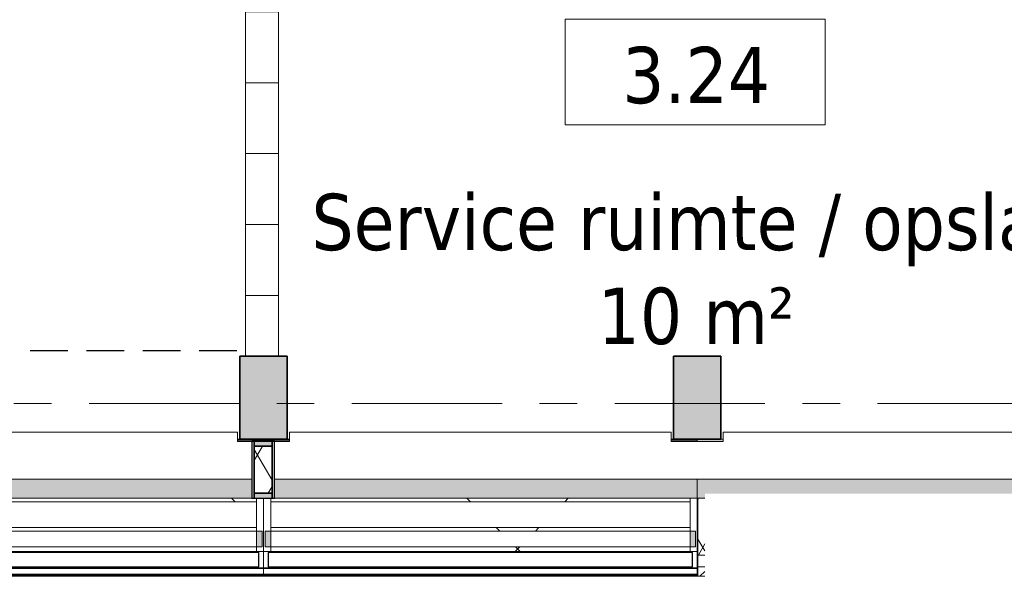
# Model space of a CAD drawing. Extents: x 3165 to 57695, y -7842 to 39081.
# Tile 107 of 248: x 27319 to 31482, y 18598 to 20951. Entities that reach past the tile are written whole.
import ezdxf

# ---------------------------------------------------------------- set-up
doc = ezdxf.new("R2010")
doc.units = 0
doc.header["$LTSCALE"] = 50
doc.linetypes.add('HIDDEN2', pattern=[4.7625, 3.175, -1.5875])
doc.linetypes.add('Onderlegger 3e verdieping$0$stramien', pattern=[22.225, 12.7, -3.175, 3.175, -3.175])
doc.layers.get('0').update_dxf_attribs({"linetype": 'CONTINUOUS'})
for name, color, linetype, lineweight in [('Onderlegger 3e verdieping$0$A-AREA-IDEN', 8, 'CONTINUOUS', 18), ('Onderlegger 3e verdieping$0$A-GLAZ', 8, 'CONTINUOUS', 25), ('Onderlegger 3e verdieping$0$A-WALL', 8, 'CONTINUOUS', 25), ('Onderlegger 3e verdieping$0$A-WALL-PATT', 8, 'CONTINUOUS', 50), ('Onderlegger 3e verdieping$0$I-WALL', 8, 'CONTINUOUS', 25), ('Onderlegger 3e verdieping$0$S-COLS', 8, 'CONTINUOUS', 18), ('Onderlegger 3e verdieping$0$S-GRID', 8, 'CONTINUOUS', 18)]:
    doc.layers.add(name, color=color, linetype=linetype, lineweight=lineweight)
doc.styles.add('Onderlegger 3e verdieping$0$Tahoma_1', font='TAHOMA.TTF', dxfattribs={"height": 238.040123})
pattern_1 = [(225, (27433.3, 18763.2), (707.107, -707.107), []), (315, (27433.3, 18763.2), (707.107, 707.107), [])]
pattern_2 = [(225, (29266.6, 18763.2), (707.107, -707.107), []), (315, (29266.6, 18763.2), (707.107, 707.107), [])]

# ---------------------------------------------------------------- blocks, each defined once
blk = doc.blocks.new('Onderlegger 3e verdieping$0$22_KA_systeempanel_dicht - staal-10761911-Plotview 3e Verdieping - schaal 1 op 100')
at = {"layer": 'Onderlegger 3e verdieping$0$A-GLAZ', "lineweight": 18}
h = blk.add_hatch(color=256, dxfattribs=at)
h.paths.add_polyline_path([(-119.5, -37.5), (-99.5, -37.5), (-99.5, 37.5), (-119.5, 37.5)], flags=0)
h.paths.add_polyline_path([(99.5, -37.5), (119.5, -37.5), (119.5, 37.5), (99.5, 37.5)], flags=0)
h = blk.add_hatch(dxfattribs=at)
h.set_pattern_fill('FP_456', color=256, style=0, pattern_type=2)
h.set_pattern_definition([(330, (-19048.7, 28348.43), (60, 103.92305), []), (30, (-19048.7, 28348.43), (-60, 103.92305), [])])
h.paths.add_polyline_path([(-99.5, -37.5), (99.5, -37.5), (99.5, 37.5), (-99.5, 37.5)], flags=0)
at = {"layer": 'Onderlegger 3e verdieping$0$A-GLAZ'}
for p, q in [((119.5, 47.5), (-119.5, 47.5)), ((-119.5, 47.5), (-119.5, 37.5)), ((119.5, 37.5), (119.5, 47.5)), ((-119.5, 37.5), (119.5, 37.5)), ((-99.5, 37.5), (-119.5, 37.5)), ((-119.5, 37.5), (-119.5, -37.5)), ((99.5, 37.5), (-99.5, 37.5)), ((-99.5, 37.5), (-99.5, -37.5)), ((-99.5, -37.5), (-99.5, 37.5)), ((99.5, -37.5), (99.5, 37.5)), ((119.5, 37.5), (99.5, 37.5)), ((99.5, 37.5), (99.5, -37.5)), ((119.5, -37.5), (119.5, 37.5)), ((119.5, -37.5), (-119.5, -37.5)), ((-119.5, -37.5), (-119.5, -47.5)), ((-119.5, -37.5), (-99.5, -37.5)), ((-99.5, -37.5), (99.5, -37.5)), ((99.5, -37.5), (119.5, -37.5)), ((119.5, -47.5), (119.5, -37.5)), ((-119.5, -47.5), (119.5, -47.5))]:
    blk.add_line(p, q, dxfattribs=at)
blk = doc.blocks.new('Onderlegger 3e verdieping$0$31_KA_Houten vliesgevel met draaiend deel natuursteen gevel - 31_KA_Houten vliesgevel met draaiend deel natuursteen gevel-12423261-Plotview 3e Verdieping - schaal 1 op 100')
at = {"layer": 'Onderlegger 3e verdieping$0$A-GLAZ'}
blk.add_hatch(color=256, dxfattribs=at).paths.add_polyline_path([(-916.7, 158.6), (-916.7, 155.6), (916.6, 155.6), (916.6, 158.6), (-866.4, 158.6)], flags=0)
at = {"layer": 'Onderlegger 3e verdieping$0$A-GLAZ', "lineweight": 18}
h = blk.add_hatch(dxfattribs=at)
h.set_pattern_fill('FP_473', color=256, style=0, pattern_type=2)
h.set_pattern_definition(pattern_1)
h.paths.add_polyline_path([(-886.7, 60), (-886.7, 40), (886.6, 40), (886.6, 60), (-866.4, 60)], flags=0)
h = blk.add_hatch(dxfattribs=at)
h.set_pattern_fill('FP_472', color=256, style=0, pattern_type=2)
h.set_pattern_definition([(225, (27433.26, 18763.2), (212.132, -212.132), [])])
h.paths.add_polyline_path([(886.6, 60), (886.6, 40), (910.1, 40), (910.1, -26), (886.6, -26), (886.6, -165), (916.6, -165), (916.6, 60)], flags=0)
at = {"layer": 'Onderlegger 3e verdieping$0$A-GLAZ'}
h = blk.add_hatch(color=256, dxfattribs=at)
h.paths.add_polyline_path([(-910.2, 40), (-910.2, -26), (-886.7, -26), (-886.7, 40)], flags=0)
h.paths.add_polyline_path([(886.6, 40), (886.6, -26), (910.1, -26), (910.1, 40)], flags=0)
at = {"layer": 'Onderlegger 3e verdieping$0$A-GLAZ', "lineweight": 18}
h = blk.add_hatch(dxfattribs=at)
h.set_pattern_fill('FP_473', color=256, style=0, pattern_type=2)
h.set_pattern_definition(pattern_1)
h.paths.add_polyline_path([(-92.9, -26), (-886.7, -26), (-886.7, -41), (886.6, -41), (886.6, -26), (216.6, -26)], flags=0)
at = {"layer": 'Onderlegger 3e verdieping$0$A-GLAZ'}
h = blk.add_hatch(color=256, dxfattribs=at)
h.paths.add_polyline_path([(-867.7, -166), (-867.7, -245), (916.6, -245), (916.6, -166), (-711.7, -166)], flags=0)
h.paths.add_polyline_path([(806.7, -405), (806.7, -411), (809.1, -411), (809.1, -405)], flags=0)
h.paths.add_polyline_path([(-806.7, -405), (-916.7, -405), (-916.7, -411), (-806.7, -411)], flags=0)
at = {"layer": 'Onderlegger 3e verdieping$0$A-GLAZ', "lineweight": 18}
h = blk.add_hatch(dxfattribs=at)
h.set_pattern_fill('FP_473', color=256, style=0, pattern_type=2)
h.set_pattern_definition(pattern_1)
h.paths.add_polyline_path([(-711.7, -150), (-886.7, -150), (-886.7, -165), (886.6, -165), (886.6, -150), (-402.3, -150)], flags=0)
for p, q in [((-916.7, 158.6), (916.6, 158.6)), ((-916.7, 155.6), (-916.7, 158.6)), ((-916.7, 155.6), (-916.7, 131.6)), ((916.6, 155.6), (-916.7, 155.6)), ((-916.7, 131.6), (-916.7, 128.6)), ((916.6, 131.6), (-916.7, 131.6)), ((916.6, 128.6), (-916.7, 128.6)), ((-916.7, 60), (-916.7, 128.6)), ((916.6, 158.6), (916.6, 155.6)), ((916.6, 131.6), (916.6, 155.6)), ((916.6, 128.6), (916.6, 131.6)), ((916.6, 128.6), (916.6, 60)), ((-916.7, 60), (-886.7, 60)), ((-916.7, -165), (-916.7, 60)), ((-886.7, 60), (-886.7, 40)), ((-886.7, 40), (-886.7, 60)), ((-886.7, 60), (886.6, 60)), ((886.6, 60), (916.6, 60)), ((886.6, 40), (886.6, 60)), ((886.6, 60), (886.6, 40)), ((916.6, 60), (916.6, -165)), ((-910.2, 40), (-910.2, -26)), ((-886.7, 40), (-910.2, 40)), ((-886.7, 40), (886.6, 40)), ((-886.7, 40), (-886.7, -26)), ((910.1, 40), (886.6, 40)), ((886.6, -26), (886.6, 40)), ((910.1, -26), (910.1, 40)), ((-910.2, -26), (-886.7, -26)), ((-886.7, -26), (-886.7, -165)), ((886.6, -26), (-886.7, -26)), ((-886.7, -41), (-886.7, -26)), ((-886.7, -150), (-886.7, -41)), ((-886.7, -41), (886.6, -41)), ((886.6, -41), (-886.7, -41)), ((886.6, -26), (910.1, -26)), ((886.6, -165), (886.6, -26)), ((886.6, -26), (886.6, -41)), ((886.6, -41), (886.6, -150)), ((-886.7, -165), (-916.7, -165)), ((886.6, -150), (-886.7, -150)), ((-886.7, -165), (-886.7, -150)), ((-886.7, -150), (886.6, -150)), ((886.6, -165), (-886.7, -165)), ((916.6, -166), (-867.7, -166)), ((886.6, -150), (886.6, -165)), ((916.6, -165), (886.6, -165)), ((916.6, -166), (916.6, -245)), ((-916.7, -411), (-916.7, -405)), ((-916.7, -411), (-806.7, -411)), ((806.7, -411), (809.3, -411))]:
    blk.add_line(p, q, dxfattribs=at)
at = {"layer": 'Onderlegger 3e verdieping$0$A-GLAZ'}
for p, q in [((-896.7, 125), (-896.7, 65)), ((896.6, 125), (-896.7, 125)), ((896.6, 65), (896.6, 125)), ((-896.7, 65), (896.6, 65))]:
    blk.add_line(p, q, dxfattribs=at)
blk = doc.blocks.new('Onderlegger 3e verdieping$0$31_KA_Houten vliesgevel met draaiend deel natuursteen gevel - 31_KA_Houten vliesgevel met draaiend deel natuursteen gevel-V260-Plotview 3e Verdieping - schaal 1 op 100')
at = {"layer": 'Onderlegger 3e verdieping$0$A-GLAZ'}
blk.add_hatch(color=256, dxfattribs=at).paths.add_polyline_path([(-916.7, 158.6), (-916.7, 155.6), (916.6, 155.6), (916.6, 158.6), (-889.7, 158.6)], flags=0)
at = {"layer": 'Onderlegger 3e verdieping$0$A-GLAZ', "lineweight": 18}
h = blk.add_hatch(dxfattribs=at)
h.set_pattern_fill('FP_474', color=256, style=0, pattern_type=2)
h.set_pattern_definition([(225, (29266.6, 18763.2), (212.132, -212.132), [])])
h.paths.add_polyline_path([(-886.7, 60), (-916.7, 60), (-916.7, -165), (-886.7, -165), (-886.7, -26), (-910.2, -26), (-910.2, 40), (-886.7, 40)], flags=0)
h = blk.add_hatch(dxfattribs=at)
h.set_pattern_fill('FP_475', color=256, style=0, pattern_type=2)
h.set_pattern_definition(pattern_2)
h.paths.add_polyline_path([(-735, 60), (-886.7, 60), (-886.7, 40), (886.6, 40), (886.6, 60), (-425.5, 60)], flags=0)
at = {"layer": 'Onderlegger 3e verdieping$0$A-GLAZ'}
h = blk.add_hatch(color=256, dxfattribs=at)
h.paths.add_polyline_path([(-910.2, 40), (-910.2, -26), (-886.7, -26), (-886.7, 40), (-889.7, 40)], flags=0)
h.paths.add_polyline_path([(886.6, 40), (886.6, -26), (910.1, -26), (910.1, 40)], flags=0)
at = {"layer": 'Onderlegger 3e verdieping$0$A-GLAZ', "lineweight": 18}
h = blk.add_hatch(dxfattribs=at)
h.set_pattern_fill('FP_475', color=256, style=0, pattern_type=2)
h.set_pattern_definition(pattern_2)
h.paths.add_polyline_path([(-116.1, -26), (-886.7, -26), (-886.7, -41), (886.6, -41), (886.6, -26), (193.3, -26)], flags=0)
at = {"layer": 'Onderlegger 3e verdieping$0$A-GLAZ'}
h = blk.add_hatch(color=256, dxfattribs=at)
h.paths.add_polyline_path([(-735, -166), (-916.7, -166), (-916.7, -245), (870.7, -245), (870.7, -166), (-425.5, -166)], flags=0)
h.paths.add_polyline_path([(-916.7, -405), (-916.7, -411), (-806.7, -411), (-806.7, -405)], flags=0)
h.paths.add_polyline_path([(916.6, -405), (806.7, -405), (806.7, -411), (916.6, -411)], flags=0)
at = {"layer": 'Onderlegger 3e verdieping$0$A-GLAZ', "lineweight": 18}
h = blk.add_hatch(dxfattribs=at)
h.set_pattern_fill('FP_475', color=256, style=0, pattern_type=2)
h.set_pattern_definition(pattern_2)
h.paths.add_polyline_path([(-735, -150), (-886.7, -150), (-886.7, -165), (886.6, -165), (886.6, -150), (-425.5, -150)], flags=0)
for p, q in [((-916.7, 158.6), (916.6, 158.6)), ((-916.7, 155.6), (-916.7, 158.6)), ((-916.7, 155.6), (-916.7, 131.6)), ((916.6, 155.6), (-916.7, 155.6)), ((-916.7, 131.6), (-916.7, 128.6)), ((916.6, 131.6), (-916.7, 131.6)), ((916.6, 128.6), (-916.7, 128.6)), ((-916.7, 60), (-916.7, 128.6)), ((916.6, 158.6), (916.6, 155.6)), ((916.6, 131.6), (916.6, 155.6)), ((916.6, 128.6), (916.6, 131.6)), ((916.6, 128.6), (916.6, 60)), ((-916.7, 60), (-886.7, 60)), ((-916.7, -165), (-916.7, 60)), ((-886.7, 60), (-886.7, 40)), ((-886.7, 40), (-886.7, 60)), ((-886.7, 60), (886.6, 60)), ((886.6, 60), (916.6, 60)), ((886.6, 40), (886.6, 60)), ((886.6, 60), (886.6, 40)), ((916.6, 60), (916.6, -165)), ((-910.2, 40), (-910.2, -26)), ((-886.7, 40), (-910.2, 40)), ((-886.7, 40), (886.6, 40)), ((-886.7, 40), (-886.7, -26)), ((910.1, 40), (886.6, 40)), ((886.6, -26), (886.6, 40)), ((910.1, -26), (910.1, 40)), ((-910.2, -26), (-886.7, -26)), ((-886.7, -26), (-886.7, -165)), ((886.6, -26), (-886.7, -26)), ((-886.7, -41), (-886.7, -26)), ((-886.7, -150), (-886.7, -41)), ((-886.7, -41), (886.6, -41)), ((886.6, -41), (-886.7, -41)), ((886.6, -26), (910.1, -26)), ((886.6, -165), (886.6, -26)), ((886.6, -26), (886.6, -41)), ((886.6, -41), (886.6, -150)), ((-886.7, -165), (-916.7, -165)), ((-916.7, -245), (-916.7, -166)), ((870.7, -166), (-916.7, -166)), ((886.6, -150), (-886.7, -150)), ((-886.7, -165), (-886.7, -150)), ((-886.7, -150), (886.6, -150)), ((886.6, -165), (-886.7, -165)), ((886.6, -150), (886.6, -165)), ((916.6, -165), (886.6, -165)), ((-916.7, -411), (-916.7, -405)), ((-916.7, -411), (-806.7, -411)), ((806.7, -411), (916.6, -411)), ((916.6, -405), (916.6, -411))]:
    blk.add_line(p, q, dxfattribs=at)
at = {"layer": 'Onderlegger 3e verdieping$0$A-GLAZ'}
for p, q in [((-896.7, 125), (-896.7, 65)), ((896.6, 125), (-896.7, 125)), ((896.6, 65), (896.6, 125)), ((-896.7, 65), (896.6, 65))]:
    blk.add_line(p, q, dxfattribs=at)
blk = doc.blocks.new('Onderlegger 3e verdieping$0$vensterbank tweede verdieping2 - vensterbank tweede verdieping-12045771-Plotview 3e Verdieping - schaal 1 op 100')
at = {"layer": 'Onderlegger 3e verdieping$0$A-GLAZ', "lineweight": 18}
for p, q in [((28239.9, 19208.2), (26626.6, 19208.2)), ((28239.9, 19168.2), (28239.9, 19208.2)), ((30073.3, 19208.2), (28459.9, 19208.2)), ((28459.9, 19208.2), (28459.9, 19168.2)), ((30073.3, 19168.2), (30073.3, 19208.2)), ((31916.6, 19208.2), (30293.3, 19208.2)), ((30293.3, 19208.2), (30293.3, 19168.2)), ((28300.9, 19168.2), (28239.9, 19168.2)), ((28459.9, 19168.2), (28395.9, 19168.2)), ((30293.3, 19168.2), (30073.3, 19168.2)), ((13730.8, 19008.2), (28300.9, 19008.2)), ((28395.9, 19008.2), (31916.6, 19008.2))]:
    blk.add_line(p, q, dxfattribs=at)
blk = doc.blocks.new('Onderlegger 3e verdieping$0$00_KU ruimtetag groot - 00_KU ruimtetag groot-3653893-Plotview 3e Verdieping - schaal 1 op 100')
at = {"layer": 'Onderlegger 3e verdieping$0$A-AREA-IDEN'}
for p, q in [((5.5, 2.164), (-5.5, 2.164)), ((-5.5, 2.164), (-5.5, -2.302)), ((5.5, -2.302), (5.5, 2.164)), ((-5.5, -2.302), (5.5, -2.302))]:
    blk.add_line(p, q, dxfattribs=at)
blk = doc.blocks.new('Onderlegger 3e verdieping$0$28_KU_vloerrand 250x670 verdieping - 27400 mm-1052749-Plotview 3e Verdieping - schaal 1 op 100')
at = {"layer": 'Onderlegger 3e verdieping$0$S-COLS'}
h = blk.add_hatch(color=256, dxfattribs=at)
h.paths.add_polyline_path([(0, -13641.5), (0, -13700), (80, -13700), (80, -11966.7), (1, -11966.7), (1, -8300), (1, -8300), (1, -6466.7), (1, -6466.7), (1, -4633.4), (1, -4633.3), (1, -2800), (1, -2800), (1, -966.7), (1, -966.7), (1, 866.6), (1, 866.7), (1, 2700), (1, 2700), (0, -11999), (20, -11999), (20, -13370.5), (0, -13370.5), (0, -13460)], flags=0)
h.paths.add_polyline_path([(0, 5043.8), (1, 6366.6), (1, 6366.7), (0, 5056.8)], flags=0)
h.paths.add_polyline_path([(0, 8327.9), (1, 10033.3), (1, 10033.3), (1, 11866.6), (1, 11866.7), (1, 13700), (0, 13700), (0, 8637.3)], flags=0)
h = blk.add_hatch(color=256, dxfattribs=at)
h.paths.add_polyline_path([(231.3, 13700), (231.3, 13700), (240, 13700)], flags=0)
h.paths.add_polyline_path([(240, -10133.3), (240, -10133.4), (246, -10133.4), (246, -10243.3), (250, -10243.3), (250, -10023.3), (246, -10023.3), (246, -10133.3)], flags=0)
h.paths.add_polyline_path([(240, -12067), (240, -12076.7), (250, -12076.7), (250, -11856.7), (246, -11856.7), (246, -11966.7), (240, -11966.7)], flags=0)
h.paths.add_polyline_path([(246, -8407.5), (246, -8410), (250, -8410), (250, -8407.5)], flags=0)
h.paths.add_polyline_path([(246, -6576.7), (250, -6576.7), (250, -6574.2), (246, -6574.2)], flags=0)
h.paths.add_polyline_path([(246, -2907.5), (246, -2910), (250, -2910), (250, -2907.5)], flags=0)
h.paths.add_polyline_path([(246, -4740.9), (246, -4743.3), (250, -4743.3), (250, -4740.9)], flags=0)
h.paths.add_polyline_path([(246, -1076.7), (250, -1076.7), (250, -1074.2), (246, -1074.2)], flags=0)
h.paths.add_polyline_path([(246, 756.7), (250, 756.7), (250, 759.1), (246, 759.1)], flags=0)
h.paths.add_polyline_path([(246, 13585), (250, 13585), (250, 13590), (246, 13590)], flags=0)
at = {"layer": 'Onderlegger 3e verdieping$0$S-COLS', "color": 0}
for p, q in [((250, -10033), (250, -10023.3)), ((250, -10243.3), (250, -10233)), ((250, -11867), (250, -11856.7)), ((250, -12076.7), (250, -12067))]:
    blk.add_line(p, q, dxfattribs=at)
blk = doc.blocks.new('Onderlegger 3e verdieping')
at = {"layer": 'Onderlegger 3e verdieping$0$A-WALL-PATT', "lineweight": 18}
h = blk.add_hatch(dxfattribs=at)
h.set_pattern_fill('FP_106', color=256, angle=90, style=0, pattern_type=2)
h.set_pattern_definition([(180, (28413.26, 21584.7), (-6e-13, -300), [])])
h.paths.add_polyline_path([(28273.3, 19528.2), (28413.3, 19528.2), (28413.3, 23641.2), (28273.3, 23641.2), (28273.3, 19824.4)], flags=0)
h = blk.add_hatch(dxfattribs=at)
h.set_pattern_fill('FP_458', color=256, angle=60, style=0, pattern_type=2)
h.set_pattern_definition([(60, (0, 0), (-103.92305, 60), []), (120, (0, 0), (-103.92305, -60), [])])
h.paths.add_polyline_path([(31916.6, 18688.2), (31916.6, 18928.2), (31587.1, 18928.2), (31587.1, 18688.2), (31858.1, 18688.2)], flags=0)
h.paths.add_polyline_path([(30215.6, 18688.2), (30215.6, 18928.2), (30186.6, 18928.2), (30186.6, 18688.2)], flags=0)
at = {"layer": 'Onderlegger 3e verdieping$0$A-WALL-PATT', "lineweight": 5}
h = blk.add_hatch(color=256, dxfattribs=at)
h.paths.add_polyline_path([(30183.3, 18629.8), (30186.6, 18629.8), (30186.6, 18733.2), (30183.3, 18733.2), (30183.3, 18631.6)], flags=0)
h.paths.add_polyline_path([(28349.9, 18629.8), (28350, 18629.8), (28349.9, 18631.6)], flags=0)
h.paths.add_polyline_path([(24683.3, 18629.8), (24683.3, 18629.8), (24683.3, 18631.6)], flags=0)
h.paths.add_polyline_path([(19183.3, 18629.8), (19183.3, 18629.8), (19183.3, 18631.6)], flags=0)
h.paths.add_polyline_path([(15516.6, 18629.8), (15516.6, 18629.8), (15516.6, 18631.6)], flags=0)
h.paths.add_polyline_path([(11849.9, 18629.8), (11850, 18629.8), (11849.9, 18631.6)], flags=0)
h.paths.add_polyline_path([(10016.6, 18629.8), (10016.6, 18629.8), (10016.6, 18631.6)], flags=0)
h.paths.add_polyline_path([(4516.6, 18629.8), (4516.6, 18629.8), (4516.6, 18688.2), (4513.3, 18688.2), (4513.3, 18638.2), (4516.6, 18638.2), (4516.6, 18631.6)], flags=0)
at = {"layer": 'Onderlegger 3e verdieping$0$A-WALL-PATT', "lineweight": 18}
h = blk.add_hatch(dxfattribs=at)
h.set_pattern_fill('FP_457', color=256, style=0, pattern_type=2)
h.set_pattern_definition([(45, (0, 0), (-70.71068, 70.71068), [])])
h.paths.add_polyline_path([(31587.1, 18598.2), (31626.6, 18598.2), (31626.6, 18638.2), (31587.1, 18638.2), (31587.1, 18598.7)], flags=0)
h.paths.add_polyline_path([(30215.6, 18598.2), (30215.6, 18638.2), (30186.6, 18638.2), (30186.6, 18598.2)], flags=0)
at = {"layer": 'Onderlegger 3e verdieping$0$S-COLS', "lineweight": 5}
for points in [[(28449.6, 19178.2), (28449.6, 19528.2), (28249.6, 19528.2), (28249.6, 19178.2)], [(30283.6, 19178.2), (30283.6, 19528.2), (30083.6, 19528.2), (30083.6, 19178.2)]]:
    blk.add_hatch(color=256, dxfattribs=at).paths.add_polyline_path(points, flags=0)
at = {"layer": 'Onderlegger 3e verdieping$0$A-WALL'}
for p, q in [((30183.3, 18928.2), (30186.6, 18928.2)), ((30183.3, 18733.2), (30186.6, 18733.2)), ((30183.3, 18629.8), (30186.6, 18629.8)), ((30186.6, 18598.2), (4516.6, 18598.2))]:
    blk.add_line(p, q, dxfattribs=at)
at = {"layer": 'Onderlegger 3e verdieping$0$A-WALL', "lineweight": 18}
for p, q in [((30215.6, 18928.2), (30186.6, 18928.2)), ((30186.6, 18928.2), (30186.6, 18598.2)), ((30186.6, 18688.2), (30215.6, 18688.2)), ((30186.6, 18638.2), (30215.6, 18638.2)), ((30186.6, 18598.2), (30215.6, 18598.2))]:
    blk.add_line(p, q, dxfattribs=at)
at = {"layer": 'Onderlegger 3e verdieping$0$I-WALL', "lineweight": 18}
for p, q in [((28273.3, 23781.2), (28273.3, 19528.2)), ((28413.3, 19528.2), (28413.3, 21066.2)), ((28273.3, 19528.2), (28413.3, 19528.2))]:
    blk.add_line(p, q, dxfattribs=at)
at = {"layer": 'Onderlegger 3e verdieping$0$S-COLS', "lineweight": 35}
for p, q in [((28449.6, 19528.2), (28249.6, 19528.2)), ((28249.6, 19528.2), (28249.6, 19178.2)), ((28449.6, 19178.2), (28449.6, 19528.2)), ((30283.6, 19528.2), (30083.6, 19528.2)), ((30083.6, 19528.2), (30083.6, 19178.2)), ((30283.6, 19178.2), (30283.6, 19528.2)), ((28249.6, 19178.2), (28449.6, 19178.2)), ((30083.6, 19178.2), (30283.6, 19178.2))]:
    blk.add_line(p, q, dxfattribs=at)
at = {"layer": 'Onderlegger 3e verdieping$0$S-GRID', "linetype": 'Onderlegger 3e verdieping$0$stramien'}
blk.add_line((3164.6, 19328.2), (56107.8, 19328.2), dxfattribs=at)
at = {"lineweight": 25, "rotation": 89.9999999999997}
blk.add_blockref('Onderlegger 3e verdieping$0$28_KU_vloerrand 250x670 verdieping - 27400 mm-1052749-Plotview 3e Verdieping - schaal 1 op 100', (18216.6, 18928.2), dxfattribs=at)
at = {"layer": 'Onderlegger 3e verdieping$0$A-AREA-IDEN', "xscale": 99.99999999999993, "yscale": 99.99999999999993, "zscale": 99.99999999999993}
blk.add_blockref('Onderlegger 3e verdieping$0$00_KU ruimtetag groot - 00_KU ruimtetag groot-3653893-Plotview 3e Verdieping - schaal 1 op 100', (30174.4, 20737.1), dxfattribs=at)
at = {"layer": 'Onderlegger 3e verdieping$0$A-GLAZ'}
blk.add_blockref('Onderlegger 3e verdieping$0$vensterbank tweede verdieping2 - vensterbank tweede verdieping-12045771-Plotview 3e Verdieping - schaal 1 op 100', (0, 0), dxfattribs=at)
at = {"layer": 'Onderlegger 3e verdieping$0$A-GLAZ', "rotation": 180}
for name, p in [('Onderlegger 3e verdieping$0$31_KA_Houten vliesgevel met draaiend deel natuursteen gevel - 31_KA_Houten vliesgevel met draaiend deel natuursteen gevel-12423261-Plotview 3e Verdieping - schaal 1 op 100', (27433.3, 18763.2)), ('Onderlegger 3e verdieping$0$31_KA_Houten vliesgevel met draaiend deel natuursteen gevel - 31_KA_Houten vliesgevel met draaiend deel natuursteen gevel-V260-Plotview 3e Verdieping - schaal 1 op 100', (29266.6, 18763.2))]:
    blk.add_blockref(name, p, dxfattribs=at)
at = {"layer": 'Onderlegger 3e verdieping$0$A-GLAZ', "lineweight": 18, "rotation": 90}
blk.add_blockref('Onderlegger 3e verdieping$0$22_KA_systeempanel_dicht - staal-10761911-Plotview 3e Verdieping - schaal 1 op 100', (28348.4, 19048.7), dxfattribs=at)
at = {"layer": 'Onderlegger 3e verdieping$0$A-AREA-IDEN', "char_height": 238.04, "attachment_point": 2, "line_spacing_factor": 1.000232, "style": 'Onderlegger 3e verdieping$0$Tahoma_1'}
for s, insert, width in [('3.24', (30179, 20836.4), 768), ('Service ruimte / opslag\\P10 m²', (30179, 20215.2), 3993)]:
    blk.add_mtext(s, dxfattribs=dict(at, insert=insert, width=width))

msp = doc.modelspace()

# ---------------------------------------------------------------- linework, layer by layer
at = {"color": 8, "linetype": 'HIDDEN2'}
msp.add_line((4741.6, 19553.2), (28273.3, 19553.2), dxfattribs=at)

# ---------------------------------------------------------------- block references
msp.add_blockref('Onderlegger 3e verdieping', (0, 0))

doc.saveas('drawing.dxf')
